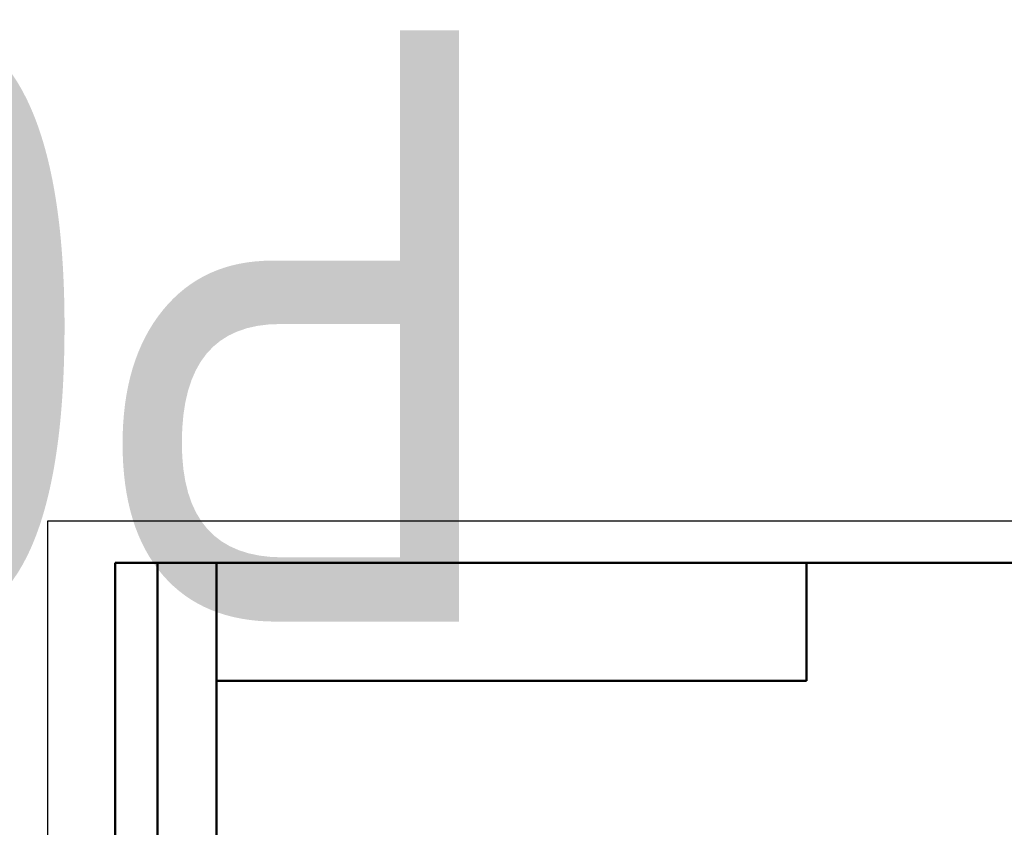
# Model space of a CAD drawing. Header units: millimetres. Extents: x -125 to 529, y -69 to 356.
# Tile 9 of 11: x -3 to 113, y 261 to 356. Entities that reach past the tile are written whole.
import ezdxf
from ezdxf.enums import TextEntityAlignment as Align

# ---------------------------------------------------------------- set-up
doc = ezdxf.new("R2018")
doc.units = ezdxf.units.MM
for name, color, linetype, lineweight in [('Кромка (ГОСТ)', 7, 'Continuous', 50), ('Обозначение (ГОСТ)', 7, 'Continuous', 25), ('Эскизная геометрия (ГОСТ)', 7, 'Continuous', 50)]:
    doc.layers.add(name, color=color, linetype=linetype, lineweight=lineweight)
doc.styles.get("Standard").update_dxf_attribs({"font": 'GOST Common Italic.ttf'})

# ---------------------------------------------------------------- blocks, each defined once
blk = doc.blocks.new('ГОСТ - Доп. графы 2')
at = {"layer": 'Эскизная геометрия (ГОСТ)'}
for p, q in [((-12, 0), (-12, 120)), ((-12, 120), (0, 120)), ((-7, 0), (-7, 120)), ((-12, 60), (0, 60)), ((0, 0), (-12, 0))]:
    blk.add_line(p, q, dxfattribs=at)
at = {"layer": 'Обозначение (ГОСТ)', "lineweight": 30, "width": 0.8, "flags": 17}
for tag, p in [('Первичная_применяемость', (-3.65, 90.03)), ('Справочный_номер', (-3.55, 30.02))]:
    blk.add_attdef(tag, text='', height=3.17, rotation=90, dxfattribs=at).set_placement(p, align=Align.MIDDLE_CENTER)
blk = doc.blocks.new('ГОСТ - Доп. графы 3')
at = {"layer": 'Эскизная геометрия (ГОСТ)'}
for p, q in [((0, 0), (70, 0)), ((70, 0), (70, -14)), ((70, -14), (0, -14))]:
    blk.add_line(p, q, dxfattribs=at)
at = {"layer": 'Обозначение (ГОСТ)', "lineweight": 30, "width": 0.8}
blk.add_attdef('ОБОЗНАЧЕНИЕ', text='', height=5, rotation=180, dxfattribs=at).set_placement((34.94, -6.97), align=Align.MIDDLE_CENTER)
blk = doc.blocks.new('Рамки ГОСТ_ граница 297x210')
at = {"layer": 'Кромка (ГОСТ)', "lineweight": 25}
for p, q in [((0, 0), (0, 297)), ((0, 297), (210, 297))]:
    blk.add_line(p, q, dxfattribs=at)
at = {"layer": 'Кромка (ГОСТ)'}
for p, q in [((205, 292), (20, 292)), ((20, 292), (20, 5))]:
    blk.add_line(p, q, dxfattribs=at)

msp = doc.modelspace()

# ---------------------------------------------------------------- block references
ref = msp.add_blockref('ГОСТ - Доп. графы 3', (20, 292))
lines = msp.add_mtext('\\W0.8000;P01C ', dxfattribs={"layer": 'Обозначение (ГОСТ)', "insert": (54.942, 285.032), "char_height": 70.12484, "attachment_point": 1, "rotation": 180})
ref.add_attrib('ОБОЗНАЧЕНИЕ', '', (54.942, 285.032)).embed_mtext(lines)
for name, p in [('Рамки ГОСТ_ граница 297x210', (0, 0)), ('ГОСТ - Доп. графы 2', (20, 172))]:
    msp.add_blockref(name, p)

doc.saveas('drawing.dxf')
